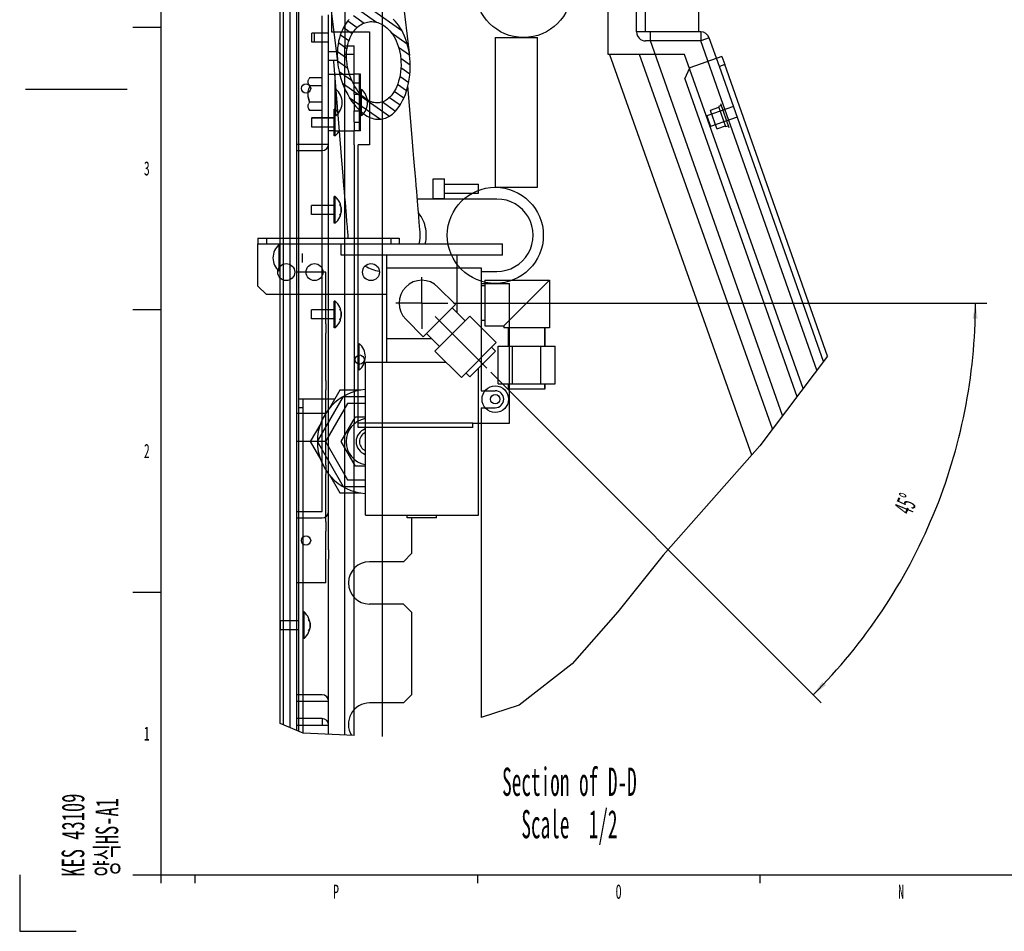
# Model space of a CAD drawing. Header units: millimetres. Extents: x 0 to 4195, y 0 to 2965.
# Tile 1 of 27: x 0 to 871, y 0 to 807. Entities that reach past the tile are written whole.
import ezdxf

# ---------------------------------------------------------------- set-up
doc = ezdxf.new("R2010")
doc.units = ezdxf.units.MM
doc.header["$LTSCALE"] = 231.275
doc.linetypes.add('CENTER', pattern=[0.6, 0.375, -0.075, 0.075, -0.075])
doc.layers.get('0').update_dxf_attribs({"linetype": 'CONTINUOUS'})
for name, color, linetype in [('02___PRT_ALL_AXES', 7, 'CONTINUOUS'), ('7_ALL_FEATURES', 7, 'CONTINUOUS'), ('ALL_AXIS', 7, 'CONTINUOUS'), ('ALL_COSM_SKETCH', 7, 'CONTINUOUS')]:
    doc.layers.add(name, color=color, linetype=linetype)
doc.styles.get("Standard").update_dxf_attribs({"font": 'txt', "width": 0.5})
doc.styles.add('TEXTSTYLE_2', font='txt', dxfattribs={"width": 0.6})
doc.dimstyles.new('DIMSTYLE_5', dxfattribs={"dimtxt": 17.5, "dimasz": 13.8, "dimexe": 2, "dimexo": 1, "dimgap": 3.5, "dimtad": 1, "dimdec": 1, "dimlfac": 0.4, "dimdsep": 46, "dimtxsty": 'Standard', "dimblk": '_FILLED', "dimblk1": '_FILLED', "dimblk2": '_FILLED', "dimcen": 0.09, "dimadec": 3, "dimazin": 2, "dimtp": 0.5, "dimtm": 0.5, "dimtfac": 1, "dimtdec": 65535, "dimtofl": 0, "dimtmove": 0, "dimatfit": 3, "dimldrblk": '_FILLED', "dimfxl": 0, "dimtolj": 1, "dimarcsym": 0})

# ---------------------------------------------------------------- blocks, each defined once
blk = doc.blocks.new('*D17')
at = {"color": 2, "linetype": 'Continuous'}
for p, q in [((383.75, 555.75), (855.76, 555.75)), ((416.86, 494.77), (709.34, 202.28))]:
    blk.add_line(p, q, dxfattribs=at)
for start, end in [(337.5, 360), (315, 337.5)]:
    blk.add_arc((355.87, 555.75), 489.89, start, end, dxfattribs=at)
for points in [[(847.81, 541.92), (845.76, 555.75), (843.31, 541.99)], [(710.28, 220.82), (702.27, 209.35), (713.51, 217.68)]]:
    blk.add_solid(points, dxfattribs=at)
at = {"color": 2, "linetype": 'Continuous', "insert": (776.13, 381.68), "char_height": 17.5, "width": 29.1667, "attachment_point": 2, "rotation": 67.5, "line_spacing_factor": 0.9}
blk.add_mtext('45\\fgdt;{\\fgdt;~}', dxfattribs=at)
blk = doc.blocks.new('_FILLED')
at = {"color": 0, "linetype": 'ByBlock'}
blk.add_solid([(0, 0), (-1, 0.163), (-1, -0.163)], dxfattribs=at)

msp = doc.modelspace()

# ---------------------------------------------------------------- hatches: boundary and pattern name
at = {"linetype": 'Continuous'}
h = msp.add_hatch(dxfattribs=at)
h.set_pattern_fill('DEFAULT__7', color=2, scale=6.828736, angle=325, style=0, pattern_type=0)
h.set_pattern_definition([(325, (0, 0), (3.9168, 5.593773), [])])
edge = h.paths.add_edge_path()
edge.add_spline(control_points=[(307.763, 815.586), (308.2918, 815.6521), (309.3536, 815.7488), (310.9615, 815.7877), (312.5765, 815.7191), (314.2036, 815.5417), (315.8421, 815.2524), (317.4844, 814.8499), (319.1362, 814.3292), (320.7928, 813.6864), (322.4474, 812.9195), (324.1045, 812.02), (325.7547, 810.9853), (327.3953, 809.8096), (329.0241, 808.4845), (330.6294, 807.0092), (332.2105, 805.3728), (333.7553, 803.5737), (335.2574, 801.6051), (336.7068, 799.4627), (338.0904, 797.1478), (339.4015, 794.6506), (340.6264, 791.9716), (341.748, 789.1224), (342.7542, 786.1072), (343.6322, 782.9338), (344.3699, 779.6117), (344.9572, 776.1402), (345.3793, 772.5483), (345.6261, 768.8649), (345.6904, 765.1135), (345.5672, 761.3248), (345.257, 757.5567), (344.7689, 753.8654), (344.1152, 750.2871), (343.3076, 746.84), (342.3616, 743.5538), (341.2908, 740.4432), (340.1202, 737.5502), (338.8991, 734.9438), (337.64, 732.5952), (336.3562, 730.4888), (335.052, 728.5989), (333.7324, 726.9094), (332.418, 725.4228), (331.117, 724.1246), (329.8317, 722.9967), (328.5658, 722.0244), (327.3104, 721.1872), (326.0625, 720.4735), (324.8253, 719.8766), (323.5972, 719.3879), (322.3656, 718.9976), (321.1306, 718.7031), (320.3021, 718.5685), (319.8867, 718.5167)], knot_values=[0, 0, 0, 0, 0.01886792, 0.03773585, 0.05660377, 0.0754717, 0.09433962, 0.11320755, 0.13207547, 0.1509434, 0.16981132, 0.18867925, 0.20754717, 0.22641509, 0.24528302, 0.26415094, 0.28301887, 0.30188679, 0.32075472, 0.33962264, 0.35849057, 0.37735849, 0.39622642, 0.41509434, 0.43396226, 0.45283019, 0.47169811, 0.49056604, 0.50943396, 0.52830189, 0.54716981, 0.56603774, 0.58490566, 0.60377358, 0.62264151, 0.64150943, 0.66037736, 0.67924528, 0.69811321, 0.71698113, 0.73584906, 0.75471698, 0.77358491, 0.79245283, 0.81132075, 0.83018868, 0.8490566, 0.86792453, 0.88679245, 0.90566038, 0.9245283, 0.94339623, 0.96226415, 0.98113208, 1, 1, 1, 1], degree=3, periodic=0)
edge.add_spline(control_points=[(319.8867, 718.5167), (319.4743, 718.465), (318.6423, 718.392), (317.3722, 718.3729), (316.0825, 718.448), (314.7765, 718.6184), (313.4295, 718.892), (312.0445, 719.2761), (310.6214, 719.7781), (309.1553, 720.4083), (307.6324, 721.1845), (306.0523, 722.1219), (304.4127, 723.2384), (302.7182, 724.5505), (300.989, 726.0606), (299.2264, 727.7855), (297.4282, 729.7512), (295.6034, 731.976), (293.7569, 734.4911), (291.9533, 737.2421), (290.2273, 740.1943), (288.5959, 743.3364), (287.0814, 746.6438), (285.6995, 750.1015), (284.4711, 753.6776), (283.4189, 757.3199), (282.5576, 760.9726), (281.89, 764.6041), (281.4149, 768.1902), (281.1295, 771.7005), (281.0268, 775.1029), (281.0968, 778.3956), (281.33, 781.5666), (281.7159, 784.605), (282.2439, 787.5038), (282.9003, 790.2476), (283.6719, 792.8325), (284.5496, 795.2663), (285.5213, 797.5446), (286.5762, 799.669), (287.7062, 801.6447), (288.8994, 803.47), (290.1523, 805.1555), (291.4535, 806.6991), (292.7986, 808.1082), (294.1837, 809.3881), (295.599, 810.5387), (297.0468, 811.5695), (298.52, 812.4808), (300.013, 813.275), (301.5303, 813.9586), (303.064, 814.5309), (304.6128, 814.9947), (306.181, 815.3526), (307.2341, 815.52), (307.763, 815.586)], knot_values=[0, 0, 0, 0, 0.01886792, 0.03773585, 0.05660377, 0.0754717, 0.09433962, 0.11320755, 0.13207547, 0.1509434, 0.16981132, 0.18867925, 0.20754717, 0.22641509, 0.24528302, 0.26415094, 0.28301887, 0.30188679, 0.32075472, 0.33962264, 0.35849057, 0.37735849, 0.39622642, 0.41509434, 0.43396226, 0.45283019, 0.47169811, 0.49056604, 0.50943396, 0.52830189, 0.54716981, 0.56603774, 0.58490566, 0.60377358, 0.62264151, 0.64150943, 0.66037736, 0.67924528, 0.69811321, 0.71698113, 0.73584906, 0.75471698, 0.77358491, 0.79245283, 0.81132075, 0.83018868, 0.8490566, 0.86792453, 0.88679245, 0.90566038, 0.9245283, 0.94339623, 0.96226415, 0.98113208, 1, 1, 1, 1], degree=3, periodic=0)
edge.add_spline(control_points=[(309.1242, 804.6872), (308.7043, 804.6348), (307.8684, 804.4993), (306.6242, 804.2038), (305.3959, 803.8162), (304.1807, 803.3342), (302.9776, 802.7541), (301.7944, 802.0761), (300.6282, 801.2942), (299.482, 800.4038), (298.364, 799.4049), (297.2732, 798.2883), (296.2168, 797.0509), (295.2024, 795.6905), (294.233, 794.1969), (293.3211, 792.5733), (292.4725, 790.8117), (291.6969, 788.9086), (291.0053, 786.863), (290.4111, 784.6819), (289.925, 782.3676), (289.5587, 779.9286), (289.3228, 777.3753), (289.2269, 774.7066), (289.2815, 771.9459), (289.4935, 769.1152), (289.8673, 766.2373), (290.407, 763.3274), (291.1078, 760.4324), (291.9591, 757.5936), (292.9456, 754.8482), (294.0569, 752.2097), (295.2745, 749.7082), (296.5781, 747.367), (297.9472, 745.2032), (299.3606, 743.2302), (300.7852, 741.4698), (302.2074, 739.9126), (303.6129, 738.5512), (304.9981, 737.3687), (306.3494, 736.3586), (307.6648, 735.5048), (308.9416, 734.7944), (310.1803, 734.2137), (311.3854, 733.7499), (312.5615, 733.3929), (313.708, 733.1361), (314.8209, 732.9731), (315.9209, 732.8963), (317.0083, 732.9047), (317.7222, 732.9657), (318.0766, 733.0101)], knot_values=[0, 0, 0, 0, 0.02040816, 0.04081633, 0.06122449, 0.08163265, 0.10204082, 0.12244898, 0.14285714, 0.16326531, 0.18367347, 0.20408163, 0.2244898, 0.24489796, 0.26530612, 0.28571429, 0.30612245, 0.32653061, 0.34693878, 0.36734694, 0.3877551, 0.40816327, 0.42857143, 0.44897959, 0.46938776, 0.48979592, 0.51020408, 0.53061224, 0.55102041, 0.57142857, 0.59183673, 0.6122449, 0.63265306, 0.65306122, 0.67346939, 0.69387755, 0.71428571, 0.73469388, 0.75510204, 0.7755102, 0.79591837, 0.81632653, 0.83673469, 0.85714286, 0.87755102, 0.89795918, 0.91836735, 0.93877551, 0.95918367, 0.97959184, 1, 1, 1, 1], degree=3, periodic=0)
edge.add_spline(control_points=[(318.0766, 733.0101), (318.4317, 733.0544), (319.1395, 733.171), (320.1921, 733.4295), (321.2388, 733.774), (322.2801, 734.2068), (323.3274, 734.7373), (324.3798, 735.3726), (325.4337, 736.1185), (326.4916, 736.986), (327.5544, 737.9886), (328.6194, 739.1397), (329.6808, 740.4511), (330.7326, 741.9378), (331.7601, 743.6032), (332.7557, 745.4622), (333.7035, 747.5189), (334.5883, 749.7789), (335.3831, 752.2128), (336.0708, 754.8026), (336.6358, 757.5268), (337.0641, 760.3575), (337.3451, 763.2612), (337.4721, 766.2222), (337.4393, 769.2007), (337.2468, 772.1541), (336.9013, 775.0355), (336.4106, 777.8315), (335.7845, 780.5209), (335.0351, 783.0841), (334.1785, 785.501), (333.2236, 787.7749), (332.1832, 789.8986), (331.0708, 791.8666), (329.8973, 793.6794), (328.6775, 795.3333), (327.4217, 796.8321), (326.1385, 798.1816), (324.8314, 799.3909), (323.5135, 800.46), (322.1852, 801.3997), (320.8533, 802.2136), (319.524, 802.9069), (318.1939, 803.4881), (316.8712, 803.9591), (315.5576, 804.3253), (314.2488, 804.5917), (312.9525, 804.7599), (311.6666, 804.8336), (310.3877, 804.814), (309.5441, 804.7397), (309.1242, 804.6872)], knot_values=[0, 0, 0, 0, 0.02040816, 0.04081633, 0.06122449, 0.08163265, 0.10204082, 0.12244898, 0.14285714, 0.16326531, 0.18367347, 0.20408163, 0.2244898, 0.24489796, 0.26530612, 0.28571429, 0.30612245, 0.32653061, 0.34693878, 0.36734694, 0.3877551, 0.40816327, 0.42857143, 0.44897959, 0.46938776, 0.48979592, 0.51020408, 0.53061224, 0.55102041, 0.57142857, 0.59183673, 0.6122449, 0.63265306, 0.65306122, 0.67346939, 0.69387755, 0.71428571, 0.73469388, 0.75510204, 0.7755102, 0.79591837, 0.81632653, 0.83673469, 0.85714286, 0.87755102, 0.89795918, 0.91836735, 0.93877551, 0.95918367, 0.97959184, 1, 1, 1, 1], degree=3, periodic=0)

# ---------------------------------------------------------------- linework, layer by layer
at = {"color": 7, "linetype": 'Continuous'}
for p, q in [((125, 2920), (125, 50)), ((239.1226, 995.7539), (239.1226, 180.1842)), ((244.8726, 990.0039), (244.8726, 177.8357)), ((247.1226, 176.9167), (247.1226, 990.0039)), ((230.3726, 183.7581), (230.3726, 983.2539)), ((233.3726, 182.5328), (233.3726, 984.5039)), ((275.8726, 905.7539), (275.8726, 795.7539)), ((287.8726, 870.7539), (287.8726, 783.2539)), ((270.6685, 854.3844), (281.5907, 766.9355)), ((335.3236, 853.1208), (345.0973, 774.8673)), ((273.3726, 770.7539), (273.3726, 810.7539)), ((267.6226, 371.5039), (267.6226, 810.0039)), ((275.8726, 795.7539), (309.6226, 795.7539)), ((309.6226, 795.7539), (309.6226, 695.7539)), ((602.7125, 795.7539), (545.8726, 795.7539)), ((558.1726, 787.7539), (558.1726, 795.7539)), ((602.7125, 795.7539), (602.7125, 787.7539)), ((458.3726, 658.2539), (458.3726, 790.7539)), ((602.7125, 787.7539), (553.8726, 787.7539)), ((675.1541, 456.3085), (558.1733, 787.7539)), ((610.2564, 790.4165), (602.7125, 787.7539)), ((273.3726, 778.2539), (280.1771, 778.2539)), ((287.8726, 783.2539), (295.8726, 783.2539)), ((522.0566, 775.7539), (647.7375, 421.4639)), ((588.3726, 775.7539), (522.0566, 775.7539)), ((666.1393, 444.4104), (548.3726, 775.7539)), ((693.2297, 480.1654), (588.3726, 775.7539)), ((273.3726, 371.5039), (273.3726, 770.7539)), ((273.3726, 770.7539), (280.8726, 770.7539)), ((280.8726, 772.6848), (280.8726, 770.7539)), ((621.4082, 773.843), (593.1185, 763.8584)), ((623.9043, 766.7706), (619.1894, 765.1065)), ((621.4082, 773.843), (623.9043, 766.7706)), ((273.3726, 758.2539), (279.1226, 758.2539)), ((278.2505, 762.1071), (283.9445, 693.0674)), ((279.1226, 708.2539), (279.1226, 758.2539)), ((301.6226, 758.2539), (295.8726, 758.2539)), ((300.8523, 708.2539), (300.8523, 758.2539)), ((301.6226, 708.2539), (301.6226, 758.2539)), ((588.5422, 754.2898), (593.1185, 763.8584)), ((711.3268, 504.0505), (619.1894, 765.1065)), ((255.267, 751.5785), (255.3944, 752.759)), ((255.3944, 750.3995), (255.267, 751.58)), ((255.3941, 752.7575), (255.7678, 753.9478)), ((255.7678, 749.2107), (255.3941, 750.4009)), ((256.3834, 755.1877), (255.7676, 753.9472)), ((588.5422, 754.2898), (687.8145, 473.0182)), ((255.267, 740.7524), (255.3944, 743.1134)), ((255.3944, 738.3944), (255.267, 740.7554)), ((255.3941, 743.1105), (255.7678, 745.491)), ((256.3834, 747.9708), (255.7676, 749.2113)), ((256.3834, 747.9708), (255.7676, 745.4898)), ((255.7678, 749.2107), (256.3834, 747.9708)), ((279.8437, 721.5039), (279.8437, 745.0039)), ((295.8726, 740.7539), (295.8726, 725.7539)), ((295.8726, 740.7539), (301.6226, 740.7539)), ((302.3437, 721.5039), (302.3437, 745.0039)), ((347.7284, 698.3279), (343.6102, 748.2594)), ((255.3941, 731.1069), (255.7678, 732.2971)), ((256.3834, 733.537), (255.7676, 732.2966)), ((287.8726, 729.1289), (287.8726, 737.3789)), ((620.16, 732.3101), (627.6485, 711.0928)), ((630.7825, 708.2222), (620.7979, 736.5119)), ((255.267, 729.9279), (255.3944, 731.1083)), ((255.3944, 728.7488), (255.267, 729.9293)), ((255.7678, 727.5601), (255.3941, 728.7503)), ((256.3834, 726.3201), (255.7676, 727.5606)), ((255.7678, 727.5601), (256.3834, 726.3201)), ((295.8726, 725.7539), (301.6226, 725.7539)), ((631.6701, 729.7443), (608.0954, 721.4238)), ((616.8318, 710.1914), (611.1739, 726.2222)), ((611.2273, 726.5062), (618.6346, 729.1205)), ((618.3852, 729.8272), (624.7065, 711.9167)), ((295.8726, 715.7539), (295.8726, 708.2539)), ((295.8726, 715.7539), (301.6226, 715.7539)), ((608.0954, 721.4238), (611.4236, 711.9939)), ((634.9983, 720.3144), (611.4236, 711.9939)), ((279.1226, 708.2539), (273.3726, 708.2539)), ((301.6226, 708.2539), (295.8726, 708.2539)), ((617.0516, 710.0039), (624.4589, 712.6182)), ((244.8726, 696.5039), (273.3726, 696.5039)), ((244.8726, 690.7539), (267.6226, 690.7539)), ((295.8726, 695.7539), (295.8726, 449.5039)), ((299.6226, 445.7539), (299.6226, 695.7539)), ((309.6226, 695.7539), (299.6226, 695.7539)), ((433.3726, 658.2539), (458.3726, 658.2539)), ((352.6387, 638.7922), (352.0435, 646.0017)), ((372.651, 647.8502), (365.1984, 647.8504)), ((418.1898, 647.8501), (414.9584, 647.8503)), ((422.2824, 647.8498), (418.1898, 647.8501)), ((290.4671, 614.0072), (290.4964, 613.6507)), ((229.6515, 584.0039), (229.6515, 607.5039)), ((284.6226, 598.2539), (284.6226, 608.2539)), ((335.8726, 608.2539), (427.1226, 608.2539)), ((427.1226, 598.2539), (427.1226, 608.2539)), ((250.3726, 591.7539), (250.3726, 599.7539)), ((427.1226, 598.2539), (284.6226, 598.2539)), ((324.6226, 598.2539), (324.6226, 503.2539)), ((387.1226, 547.2024), (387.1226, 598.2539)), ((324.6226, 587.0039), (408.3726, 587.0039)), ((408.3726, 587.0039), (408.3726, 534.1191)), ((413.6384, 583.8502), (418.1898, 583.8504)), ((418.1898, 583.8504), (420.4134, 583.8505)), ((270.8726, 583.2539), (244.8726, 583.2539)), ((411.5751, 575.9419), (468.8106, 575.9419)), ((468.8106, 575.9419), (428.4347, 535.5659)), ((468.8106, 575.9419), (468.8106, 533.9093)), ((370.1477, 570.0289), (385.5942, 554.5825)), ((433.3726, 449.5039), (433.3726, 573.2539)), ((287.8726, 554.1289), (287.8726, 562.3789)), ((341.5976, 541.4789), (357.0441, 526.0324)), ((367.3807, 513.3806), (398.2459, 544.2458)), ((421.7035, 520.7883), (398.2459, 544.2458)), ((270.8726, 537.3789), (270.8726, 529.1289)), ((411.5751, 535.5659), (428.4347, 535.5659)), ((428.4347, 535.5659), (428.4347, 533.9093)), ((432.5724, 517.654), (432.5724, 533.9093)), ((464.6729, 517.654), (464.6729, 533.9093)), ((324.6226, 524.5039), (364.4242, 524.5039)), ((406.2709, 505.3556), (382.8133, 528.8132)), ((300.3437, 496.5039), (300.3437, 520.0039)), ((390.8383, 489.923), (421.7035, 520.7883)), ((423.4213, 517.654), (473.824, 517.654)), ((423.4213, 484.48), (423.4213, 517.654)), ((436.022, 484.48), (436.022, 517.654)), ((461.2233, 484.48), (461.2233, 517.654)), ((473.824, 484.48), (473.824, 517.654)), ((287.8726, 504.1289), (287.8726, 512.3789)), ((390.8383, 489.923), (367.3807, 513.3806)), ((714.944, 508.8247), (654.9058, 429.584)), ((377.5074, 503.2539), (305.8726, 503.2539)), ((270.8726, 487.3789), (270.8726, 479.1289)), ((423.4213, 484.48), (473.824, 484.48)), ((432.5724, 479.5039), (432.5724, 484.48)), ((464.6729, 479.5039), (464.6729, 484.48)), ((263.4346, 433.2539), (286.5286, 473.2539)), ((283.3726, 478.7202), (274.1411, 462.7308)), ((301.8356, 478.7202), (283.3726, 478.7202)), ((286.5286, 473.2539), (305.8726, 473.2539)), ((408.3726, 478.2539), (420.8726, 478.2539)), ((290.1443, 466.9914), (270.6659, 433.2539)), ((305.8726, 466.9914), (290.1443, 466.9914)), ((408.3726, 463.2539), (420.8726, 463.2539)), ((270.8726, 458.2539), (244.8726, 458.2539)), ((284.4213, 433.2539), (297.022, 455.0789)), ((297.022, 455.0789), (305.8726, 455.0789)), ((266.3541, 449.2433), (257.1226, 433.2539)), ((400.8726, 449.5039), (433.3726, 449.5039)), ((400.8726, 445.7539), (400.8726, 449.5039)), ((270.8726, 433.2539), (244.8726, 433.2539)), ((257.1226, 433.2539), (266.3541, 417.2645)), ((286.5286, 393.2539), (263.4346, 433.2539)), ((270.6659, 433.2539), (290.1443, 399.5164)), ((297.022, 411.4289), (284.4213, 433.2539)), ((654.9058, 429.584), (569.5378, 332.8798)), ((270.8726, 412.3789), (270.8726, 404.1289)), ((305.8726, 411.4289), (297.022, 411.4289)), ((274.1411, 403.777), (283.3726, 387.7876)), ((305.8726, 393.2539), (286.5286, 393.2539)), ((290.1443, 399.5164), (305.8726, 399.5164)), ((283.3726, 387.7876), (301.8356, 387.7876)), ((244.8726, 371.5039), (267.6226, 371.5039)), ((244.8726, 365.7539), (267.6226, 365.7539)), ((270.8726, 362.3789), (270.8726, 354.1289)), ((273.3726, 337.3789), (273.3726, 329.1289)), ((569.5378, 332.8798), (529.3919, 282.7128)), ((270.8726, 308.2539), (244.8726, 308.2539)), ((529.3919, 282.7128), (488.7645, 236.7425)), ((488.7645, 236.7425), (442.0211, 200.1585)), ((267.6226, 209.2539), (244.8726, 209.2539)), ((244.8726, 203.5039), (273.3726, 203.5039)), ((273.3726, 174.4054), (273.3726, 203.5039)), ((442.0211, 200.1585), (408.3726, 189.2827)), ((250.7382, 175.44), (230.3726, 183.7581)), ((267.6226, 188.2539), (244.8726, 188.2539)), ((267.6226, 188.2539), (267.6226, 182.5039)), ((244.8726, 182.5039), (273.3726, 182.5039)), ((295.8726, 173.3769), (250.7382, 175.44)), ((287.8726, 173.7426), (287.8726, 174.8789)), ((295.8726, 173.3769), (295.8726, 174.8789)), ((125, 50), (4154.9999, 50))]:
    msp.add_line(p, q, dxfattribs=at)
at = {"color": 6, "linetype": 'Continuous'}
for p, q in [((600.8726, 795.7539), (600.8726, 988.2539)), ((520.8726, 775.7539), (520.8726, 898.2539)), ((553.8726, 795.7539), (553.8726, 876.99)), ((320.8726, 858.2539), (320.8726, 172.2342)), ((545.8726, 795.7539), (545.8726, 858.2539)), ((420.8726, 790.7539), (420.8726, 658.2539)), ((420.8726, 790.7539), (458.3726, 790.7539)), ((620.7979, 736.5119), (602.7125, 787.7539)), ((619.1894, 765.1065), (610.2564, 790.4165)), ((287.8726, 737.3789), (287.8726, 783.2539)), ((295.8726, 775.7539), (287.8726, 775.7539)), ((295.8726, 740.7539), (295.8726, 783.2539)), ((522.0566, 775.7539), (520.8726, 775.7539)), ((714.944, 508.8247), (623.9043, 766.7706)), ((279.1226, 758.2539), (295.8726, 758.2539)), ((267.6226, 755.1877), (256.3834, 755.1877)), ((295.8726, 750.7539), (301.6226, 750.7539)), ((267.6226, 747.9708), (256.3834, 747.9708)), ((267.6226, 733.537), (256.3834, 733.537)), ((267.6226, 726.3201), (256.3834, 726.3201)), ((287.8726, 562.3789), (287.8726, 729.1289)), ((295.8726, 715.7539), (295.8726, 725.7539)), ((279.1226, 708.2539), (295.8726, 708.2539)), ((295.8726, 695.7539), (295.8726, 708.2539)), ((624.7086, 711.911), (627.066, 712.743)), ((705.5391, 496.4118), (630.7825, 708.2222)), ((420.8726, 658.2539), (433.3726, 658.2539)), ((270.8726, 537.3789), (270.8726, 583.2539)), ((408.3726, 573.2539), (433.3726, 573.2539)), ((287.8726, 512.3789), (287.8726, 554.1289)), ((408.3726, 534.1191), (408.3726, 478.2539)), ((270.8726, 487.3789), (270.8726, 529.1289)), ((287.8726, 174.8789), (287.8726, 504.1289)), ((270.8726, 412.3789), (270.8726, 479.1289)), ((408.3726, 463.2539), (408.3726, 189.2827)), ((295.8726, 174.8789), (295.8726, 449.5039)), ((400.8726, 449.5039), (299.6226, 449.5039)), ((400.8726, 445.7539), (299.6226, 445.7539)), ((270.8726, 362.3789), (270.8726, 404.1289)), ((273.3726, 337.3789), (273.3726, 371.5039)), ((270.8726, 308.2539), (270.8726, 354.1289)), ((273.3726, 203.5039), (273.3726, 329.1289))]:
    msp.add_line(p, q, dxfattribs=at)
at = {"color": 2, "linetype": 'Continuous'}
for p, q in [((100.0001, 800), (125, 800)), ((5, 745), (94.9999, 745)), ((100.0001, 550), (125, 550)), ((100.0001, 300), (125, 300)), ((0, 50), (0, 0)), ((100.0001, 50), (125, 50)), ((125, 50), (125, 42.5)), ((154.9999, 50), (154.9999, 42.5)), ((404.9999, 50), (404.9999, 42.5)), ((655, 50), (655, 42.5)), ((0, 0), (50, 0))]:
    msp.add_line(p, q, dxfattribs=at)
at = {"color": 7, "linetype": 'Continuous'}
for points in [[(291.4608, 806.6767), (290.1604, 805.1319), (288.9093, 803.4467), (287.7167, 801.6196), (286.5887, 799.6442), (285.5352, 797.519), (284.5653, 795.2404), (283.6896, 792.8073), (282.9195, 790.2211), (282.2653, 787.478), (281.7396, 784.5817), (281.3554, 781.5445), (281.124, 778.3753), (281.0556, 775.0846), (281.16, 771.6825), (281.4465, 768.1776), (281.5893, 766.9477)], [(289.6518, 767.9531), (289.5205, 769.1073), (289.3077, 771.9342), (289.252, 774.6913), (289.3461, 777.3561), (289.5804, 779.9096), (289.945, 782.3468), (290.4291, 784.6597), (291.0216, 786.8404), (291.7109, 788.8849), (292.4846, 790.7881), (293.3316, 792.5503), (294.2425, 794.1752), (295.2099, 795.6683), (296.2238, 797.0304), (297.279, 798.2682), (298.3685, 799.3853), (299.4867, 800.3857), (300.6315, 801.2761), (301.7972, 802.0588), (302.9809, 802.7378), (304.1827, 803.3179), (305.3981, 803.8005), (306.6268, 804.1884), (307.87, 804.4839), (309.1242, 804.6872)], [(309.1242, 804.6872), (310.39, 804.7987), (311.6678, 804.818), (312.9542, 804.7442), (314.2509, 804.5753), (315.5584, 804.3087), (316.8727, 803.9416), (318.1951, 803.4697), (319.5238, 802.8882), (320.8537, 802.1935), (322.1846, 801.3787), (323.5118, 800.4384), (324.8296, 799.3675), (326.1345, 798.1582), (327.4171, 796.8072), (328.6715, 795.3074), (329.8896, 793.6529), (331.0606, 791.8407), (332.1712, 789.8727), (333.2094, 787.7499), (334.1621, 785.4772), (335.0173, 783.0597), (335.7639, 780.4998), (336.388, 777.8137), (336.8771, 775.0213), (337.0335, 773.871)], [(345.0956, 774.8795), (344.9296, 776.1201), (344.3448, 779.5868), (343.6088, 782.909), (342.7328, 786.0808), (341.7287, 789.0947), (340.6092, 791.9432), (339.3871, 794.6203), (338.0783, 797.1174), (336.6958, 799.4339), (335.2486, 801.5761), (333.7482, 803.5455), (332.2044, 805.3457), (330.6254, 806.9824)], [(277.5376, 770.7539), (277.6265, 769.6754), (278.2505, 762.1071)], [(281.5893, 766.9477), (281.9221, 764.5966), (282.5899, 760.9691), (283.4507, 757.3217), (284.5005, 753.6887), (285.7251, 750.1212), (287.1035, 746.6689), (288.6154, 743.364), (290.2431, 740.2259), (291.9662, 737.2757), (293.764, 734.5304), (295.5998, 732.0244), (297.4237, 729.7944), (299.2205, 727.8256), (300.9834, 726.0964), (302.7124, 724.5835), (304.4036, 723.271), (306.0424, 722.1517), (307.6229, 721.2114), (309.1459, 720.4326), (310.6142, 719.7995), (312.0381, 719.2957), (313.4232, 718.9104), (314.7697, 718.6356), (316.0798, 718.4639), (317.3689, 718.3886), (318.6386, 718.407), (319.8867, 718.5167)], [(318.0766, 733.0101), (317.0056, 732.9185), (315.9188, 732.9105), (314.8187, 732.9875), (313.7024, 733.1518), (312.5565, 733.4096), (311.3806, 733.7677), (310.1747, 734.2332), (308.9352, 734.816), (307.6584, 735.5287), (306.3434, 736.3847), (304.9925, 737.3975), (303.6095, 738.581), (302.2046, 739.9453), (300.7848, 741.5037), (299.3625, 743.2656), (297.9546, 745.235), (296.589, 747.3965), (295.2889, 749.7349), (294.0746, 752.2325), (292.9664, 754.866), (291.9816, 757.6091), (291.1329, 760.4417), (290.4338, 763.3299), (289.895, 766.232), (289.6518, 767.9531)], [(337.0335, 773.871), (337.2213, 772.1421), (337.4127, 769.1965), (337.4454, 766.2251), (337.3194, 763.2707), (337.0396, 760.3697), (336.613, 757.5446), (336.0504, 754.825), (335.3652, 752.2388), (334.5733, 749.8079), (333.693, 747.5528), (332.7477, 745.4951), (331.7548, 743.6354), (330.7285, 741.9676), (329.6792, 740.4803), (328.6188, 739.1664), (327.5548, 738.0134), (326.4924, 737.0085), (325.4344, 736.1388), (324.38, 735.3911), (323.3283, 734.7548), (322.2811, 734.2231), (321.2379, 733.7887), (320.1911, 733.4439), (319.138, 733.1849), (318.0766, 733.0101)], [(319.8867, 718.5167), (321.1293, 718.7186), (322.365, 719.0136), (323.5966, 719.4043), (324.8268, 719.8947), (326.0643, 720.493), (327.3116, 721.2078), (328.5675, 722.0469), (329.8349, 723.0226), (331.1196, 724.153), (332.4202, 725.4542), (333.7333, 726.9432), (335.0494, 728.6323), (336.3528, 730.5249), (337.6359, 732.6355), (338.8928, 734.9867), (340.1118, 737.598), (341.2742, 740.4795), (342.3408, 743.5831), (343.2845, 746.8668), (344.0896, 750.309), (344.7413, 753.8842), (345.2274, 757.5695), (345.536, 761.3282), (345.6591, 765.1073), (345.5957, 768.8536), (345.3501, 772.5331), (345.0956, 774.8795)], [(256.3834, 733.537), (255.7676, 736.018), (255.3941, 738.3973)], [(255.3944, 738.3944), (255.7678, 736.0168), (256.3834, 733.537)], [(620.7709, 730.5791), (619.974, 730.3447), (619.1781, 730.0939), (618.3852, 729.8272)], [(620.7426, 730.6593), (619.9579, 730.3692), (619.1809, 730.0648), (618.4135, 729.7471)], [(352.0435, 646.0017), (351.6956, 650.223), (351.3163, 654.8313), (350.9038, 659.8323), (350.4584, 665.2248), (349.9813, 671.0142), (349.4701, 677.214), (348.9245, 683.8233), (348.3453, 690.8519), (347.7284, 698.3279)], [(283.9445, 693.0674), (284.5608, 685.5913), (285.1409, 678.5628), (285.6856, 671.9534), (286.6748, 659.9643)], [(286.6748, 659.9643), (287.1189, 654.5717), (287.5314, 649.5707), (287.9122, 644.9625), (288.2605, 640.7412), (288.576, 636.9106), (288.8546, 633.5317)], [(365.1984, 647.8504), (357.5239, 647.8503), (351.8912, 647.8505)], [(406.9004, 647.85), (404.8374, 647.8499), (402.624, 647.8513), (400.2315, 647.8536), (397.6769, 647.8546), (394.9792, 647.8536), (392.1563, 647.8515), (389.2175, 647.8507), (386.1413, 647.8516), (382.9417, 647.852), (379.6277, 647.8513), (376.2023, 647.8505), (372.651, 647.8502)], [(414.9584, 647.8503), (413.6386, 647.8503), (412.1762, 647.8506), (406.9004, 647.85)], [(354.1349, 620.6434), (354.0416, 621.7627), (353.9312, 623.0759), (353.8019, 624.6421), (353.6516, 626.492), (353.4778, 628.6138), (353.2891, 630.8865), (353.0899, 633.2927), (352.6387, 638.7922)], [(288.8546, 633.5317), (289.3104, 628.0325), (289.5082, 625.6263), (289.6944, 623.3533), (289.8706, 621.2318), (290.0253, 619.3822), (290.1544, 617.816), (290.2606, 616.5024), (290.352, 615.3829), (290.4671, 614.0072)], [(359.8307, 615.8503), (359.7831, 617.5948), (359.6179, 619.5343), (359.3351, 621.4602), (358.9357, 623.3654), (358.4213, 625.2427), (357.7936, 627.0853), (357.055, 628.8863), (356.2084, 630.6391), (355.2567, 632.3371), (354.2035, 633.9742), (353.0527, 635.5441), (352.8889, 635.7413)], [(354.2877, 618.7765), (354.2467, 619.2674), (354.1349, 620.6434)], [(358.9139, 608.2539), (358.9324, 608.3213), (359.3325, 610.2257), (359.6161, 612.1508), (359.7822, 614.0897), (359.8307, 615.8503)], [(408.3726, 583.8503), (408.8113, 583.8502), (410.5658, 583.85), (413.6384, 583.8502)], [(420.4134, 583.8505), (421.3551, 583.8508), (421.692, 583.8505), (422.2317, 583.8507)]]:
    msp.add_lwpolyline(points, dxfattribs=at)
at = {"color": 6, "linetype": 'Continuous'}
for centre in [(445.8726, 833.2539), (420.8726, 615.7539)]:
    msp.add_circle(centre, 42.5, dxfattribs=at)
at = {"color": 7, "linetype": 'Continuous'}
for centre, radius in [((253.3726, 745.7539), 4.125), ((300.8726, 505.7539), 4.125), ((420.8726, 470.7539), 11.75), ((420.8726, 470.7539), 4.125), ((253.3726, 345.7539), 4.125)]:
    msp.add_circle(centre, radius, dxfattribs=at)
for centre, radius, start, end in [((553.8726, 795.7539), 8, 180, 270), ((602.7125, 787.7539), 8, 19.4400348, 90), ((267.6226, 696.5039), 5.75, 270, 360), ((355.8726, 555.7539), 20.188, 45, 225), ((309.6226, 433.2539), 46.188, 94.6626754, 265.3373246), ((309.6226, 433.2539), 11.9, 108.4073393, 251.5926607), ((309.6226, 433.2539), 8.875, 115.0862884, 244.9137116), ((267.6226, 371.5039), 5.75, 270, 360), ((267.6226, 203.5039), 5.75, 0, 90), ((267.6226, 182.5039), 5.75, 0, 90)]:
    msp.add_arc(centre, radius, start, end, dxfattribs=at)
at = {"color": 6, "linetype": 'Continuous'}
for centre, radius, start, end in [((270.1226, 733.2539), 15.25, 309.6019271, 50.3980729), ((292.6226, 733.2539), 15.25, 309.6019271, 50.3980729), ((239.3726, 595.7539), 15.25, 129.6019271, 230.3980729), ((290.6226, 508.2539), 15.25, 309.6019271, 50.3980729), ((420.8726, 470.7539), 7.5, 270, 90)]:
    msp.add_arc(centre, radius, start, end, dxfattribs=at)
at = {"layer": '02___PRT_ALL_AXES', "color": 7, "linetype": 'Continuous'}
for p, q in [((305.8726, 368.2539), (305.8726, 503.2539)), ((405.8726, 368.2539), (405.8726, 497.9201)), ((305.8726, 368.2539), (405.8726, 368.2539)), ((342.7967, 365.7539), (342.7967, 368.2539)), ((368.9486, 365.7539), (368.9486, 368.2539)), ((368.9486, 365.7539), (342.7967, 365.7539))]:
    msp.add_line(p, q, dxfattribs=at)
at = {"layer": '02___PRT_ALL_AXES', "color": 3, "linetype": 'Continuous'}
for centre in [(235.8726, 583.2539), (260.8726, 583.2539), (310.8726, 583.2539)]:
    msp.add_circle(centre, 7.5, dxfattribs=at)
at = {"layer": '02___PRT_ALL_AXES', "color": 7, "linetype": 'Continuous'}
for centre, end in [((309.6226, 308.2539), 270), ((309.6226, 183.2539), 211.4214254)]:
    msp.add_arc(centre, 18.75, 90, end, dxfattribs=at)
at = {"layer": '7_ALL_FEATURES', "color": 7, "linetype": 'Continuous'}
for p, q in [((210.8726, 613.2539), (210.8726, 608.2539)), ((210.8726, 613.2539), (335.8726, 613.2539)), ((218.3726, 613.2539), (218.3726, 608.2539)), ((328.3726, 613.2539), (328.3726, 608.2539)), ((335.8726, 613.2539), (335.8726, 608.2539)), ((278.7733, 470.7539), (247.1226, 470.7539)), ((250.8726, 175.4338), (250.8726, 470.7539)), ((250.8726, 463.2539), (247.1226, 463.2539)), ((347.1226, 334.5039), (347.1226, 365.7539)), ((339.6226, 327.0039), (347.1226, 334.5039)), ((339.6226, 327.0039), (309.6226, 327.0039)), ((339.6226, 289.5039), (309.6226, 289.5039)), ((347.1226, 282.0039), (339.6226, 289.5039)), ((347.1226, 209.5039), (347.1226, 282.0039)), ((339.6226, 202.0039), (347.1226, 209.5039)), ((339.6226, 202.0039), (309.6226, 202.0039))]:
    msp.add_line(p, q, dxfattribs=at)
at = {"layer": '7_ALL_FEATURES', "color": 3, "linetype": 'Continuous'}
for p, q in [((210.8726, 570.7539), (210.8726, 608.2539)), ((210.8726, 608.2539), (335.8726, 608.2539)), ((210.8726, 570.7539), (218.3726, 563.2539)), ((324.6226, 563.2539), (218.3726, 563.2539)), ((247.1226, 176.9167), (247.1226, 470.7539))]:
    msp.add_line(p, q, dxfattribs=at)
at = {"layer": '7_ALL_FEATURES', "color": 7, "linetype": 'Continuous'}
for centre, start, end in [((422.4218, 615.8503), 269.6595459, 90.2496347), ((322.4218, 615.8503), 346.2605024, 5.2466063), ((322.4218, 615.8503), 183.9809928, 184.656008), ((322.4218, 615.8503), 238.4276936, 262.5478218)]:
    msp.add_arc(centre, 32, start, end, dxfattribs=at)
at = {"layer": 'ALL_AXIS', "color": 7, "linetype": 'Continuous'}
for p, q in [((260.8726, 794.5473), (258.379, 794.5473)), ((258.379, 786.5474), (258.379, 794.5472)), ((273.3726, 794.7539), (260.8726, 794.7539)), ((260.8726, 786.754), (260.8726, 794.7538)), ((273.3726, 786.5473), (258.379, 786.5473)), ((273.3726, 786.7539), (260.8726, 786.7539)), ((279.0937, 727.5039), (278.3726, 727.5039)), ((278.3726, 727.2581), (278.3726, 727.5038)), ((279.1001, 727.2973), (278.379, 727.2973)), ((278.379, 703.7974), (278.379, 727.2972)), ((279.0937, 727.2973), (279.0937, 727.5039)), ((279.1001, 703.7973), (279.1001, 727.2973)), ((278.3726, 719.7539), (258.3726, 719.7539)), ((258.3726, 719.6012), (258.3726, 719.7538)), ((278.379, 719.5473), (258.379, 719.5473)), ((258.379, 711.5474), (258.379, 719.5472)), ((278.379, 711.5473), (258.379, 711.5473)), ((279.1001, 703.7973), (278.379, 703.7973)), ((365.8726, 665.7539), (375.8726, 665.7539)), ((365.8726, 648.2541), (365.8726, 665.7538)), ((375.8726, 648.2541), (375.8726, 665.7538)), ((375.8726, 661.0039), (405.8726, 661.0039)), ((405.8726, 653.0039), (405.8726, 661.0039)), ((279.0937, 650.0039), (278.3726, 650.0039)), ((278.3726, 626.504), (278.3726, 650.0038)), ((279.0937, 626.5039), (279.0937, 650.0039)), ((365.8726, 648.2539), (375.8726, 648.2539)), ((375.8726, 653.0039), (405.8726, 653.0039)), ((278.3726, 642.2539), (258.3726, 642.2539)), ((258.3726, 634.254), (258.3726, 642.2538)), ((278.3726, 634.2539), (258.3726, 634.2539)), ((279.0937, 626.5039), (278.3726, 626.5039)), ((411.5751, 575.9419), (411.5751, 535.5659)), ((411.5751, 575.9419), (468.8106, 575.9419)), ((468.8106, 575.9419), (468.8106, 533.9093)), ((411.5751, 571.1302), (408.3726, 571.1302)), ((278.3726, 549.7539), (258.3726, 549.7539)), ((258.3726, 541.754), (258.3726, 549.7538)), ((279.0937, 557.5039), (278.3726, 557.5039)), ((278.3726, 534.004), (278.3726, 557.5038)), ((279.0937, 534.0039), (279.0937, 557.5039)), ((385.5942, 554.5825), (357.0441, 526.0324)), ((382.6683, 551.6566), (394.1626, 540.1624)), ((278.3726, 541.7539), (258.3726, 541.7539)), ((411.5751, 540.3777), (408.3726, 540.3777)), ((279.0937, 534.0039), (278.3726, 534.0039)), ((411.5751, 535.5659), (428.4347, 535.5659)), ((428.4347, 535.5659), (428.4347, 533.9093)), ((468.8106, 533.9093), (428.4347, 533.9093)), ((432.5724, 533.9093), (432.5724, 517.654)), ((464.6729, 533.9093), (464.6729, 517.654)), ((359.9699, 528.9582), (371.4641, 517.464)), ((417.6201, 516.7049), (421.1387, 513.1862)), ((421.1387, 513.1862), (398.4403, 490.4878)), ((394.9217, 494.0064), (398.4403, 490.4878)), ((432.5724, 484.48), (432.5724, 479.5039)), ((464.6729, 479.5039), (432.5724, 479.5039)), ((464.6729, 484.48), (464.6729, 479.5039)), ((251.5937, 282.5039), (250.8726, 282.5039)), ((251.5937, 259.0039), (251.5937, 282.5039)), ((247.1226, 274.7539), (230.8726, 274.7539)), ((230.8726, 266.754), (230.8726, 274.7538)), ((247.1226, 266.7539), (230.8726, 266.7539)), ((251.5937, 259.0039), (250.8726, 259.0039))]:
    msp.add_line(p, q, dxfattribs=at)
at = {"layer": 'ALL_AXIS', "color": 7, "linetype": 'CENTER'}
for p, q in [((355.8726, 555.7539), (355.8726, 578.6302)), ((355.8726, 555.7539), (332.9964, 555.7539)), ((355.8726, 555.7539), (355.8726, 532.8777)), ((355.8726, 555.7539), (378.7489, 555.7539)), ((367.7836, 543.8429), (413.3251, 498.3015))]:
    msp.add_line(p, q, dxfattribs=at)
at = {"layer": 'ALL_AXIS', "color": 7, "linetype": 'Continuous'}
for centre, radius, start, end in [((269.3726, 715.7539), 15.25, 38.5085383, 50.3980729), ((269.379, 715.5473), 15.25, 38.4456705, 50.3980729), ((269.379, 715.5473), 15.25, 309.6019271, 331.2975549), ((269.3726, 638.2539), 15.25, 309.6019271, 50.3980729), ((269.3726, 545.7539), 15.25, 309.6019271, 50.3980729), ((309.6226, 433.2539), 20.7338, 100.4501168, 259.5498832), ((241.8726, 270.7539), 15.25, 309.6019271, 50.3980729)]:
    msp.add_arc(centre, radius, start, end, dxfattribs=at)
at = {"layer": 'ALL_COSM_SKETCH', "color": 7, "linetype": 'Continuous'}
for points in [[(282.8952, 643.239), (283.3962, 642.4907), (283.8316, 641.6818), (284.1738, 640.8508), (284.4207, 640.0031), (284.5706, 639.1441), (284.6226, 638.2539)], [(284.6226, 638.2539), (284.5777, 637.4266), (284.4349, 636.567), (284.195, 635.7183), (283.8597, 634.8859), (283.431, 634.0752), (282.8952, 633.2688)], [(282.8952, 550.739), (283.3962, 549.9907), (283.8316, 549.1818), (284.1738, 548.3508), (284.4207, 547.5031), (284.5706, 546.6441), (284.6226, 545.7539)], [(284.6226, 545.7539), (284.5777, 544.9266), (284.4349, 544.067), (284.195, 543.2183), (283.8597, 542.3859), (283.431, 541.5752), (282.8952, 540.7688)], [(255.3952, 275.739), (255.8962, 274.9907), (256.3316, 274.1818), (256.6738, 273.3508), (256.9207, 272.5031), (257.0706, 271.6441), (257.1226, 270.7539)], [(257.1226, 270.7539), (257.0777, 269.9266), (256.9349, 269.067), (256.695, 268.2183), (256.3597, 267.3859), (255.931, 266.5752), (255.3952, 265.7688)]]:
    msp.add_lwpolyline(points, dxfattribs=at)

# ---------------------------------------------------------------- texts
at = {"color": 2, "linetype": 'Continuous', "char_height": 12.5, "width": 7.5, "attachment_point": 2, "line_spacing_factor": 0.9, "style": 'TEXTSTYLE_2'}
for s, insert in [('3', (112.5, 681.25)), ('2', (112.5, 431.25)), ('1', (112.5, 181.25)), ('P', (279.9999, 41.25)), ('O', (529.9999, 41.25)), ('N', (779.9999, 41.25))]:
    msp.add_mtext(s, dxfattribs=dict(at, insert=insert))
at = {"color": 2, "linetype": 'Continuous', "insert": (37.1863, 48.3411), "char_height": 20, "width": 108, "attachment_point": 1, "rotation": 90, "line_spacing_factor": 0.9, "style": 'TEXTSTYLE_2'}
msp.add_mtext('KES 43109\\P양식HS-A1', dxfattribs=at)
at = {"color": 2, "linetype": 'Continuous', "insert": (486.4933, 144.8175), "char_height": 25, "width": 175, "attachment_point": 2, "line_spacing_factor": 0.9}
msp.add_mtext('Section of D-D\\PScale  1/2', dxfattribs=at)

# ---------------------------------------------------------------- dimensions: what is measured, and where the dimension line sits
at = {"color": 2, "linetype": 'Continuous'}
dim = msp.add_angular_dim_2l(base=(808.4675, 368.283), line1=((412.6895, 498.9371), (416.1535, 495.4731)), line2=((377.85, 555.7539), (382.7489, 555.7539)), dimstyle='DIMSTYLE_5', dxfattribs=at)
dim.commit()
dim.dimension.update_dxf_attribs({"geometry": '*D17', "text_midpoint": (808.4675, 368.283), "dimtype": 162})

doc.saveas('drawing.dxf')
